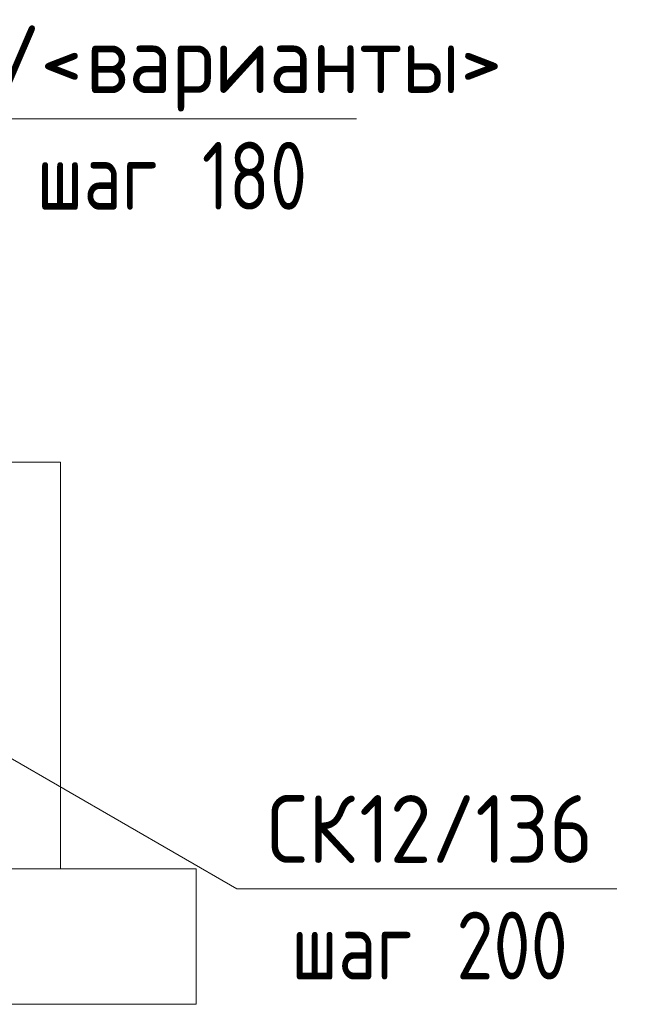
# Model space of a CAD drawing. Header units: millimetres. Extents: x 20745 to 44684, y -2139 to 75713.
# Tile 9 of 28: x 35273 to 35736, y -1860 to -1134. Entities that reach past the tile are written whole.
import ezdxf

# ---------------------------------------------------------------- set-up
doc = ezdxf.new("R2010")
doc.units = ezdxf.units.MM
for name, color, linetype, lineweight in [('AA_Vinoska', 7, 'Continuous', 9), ('AF_Perekritie_Опалубка', 7, 'Continuous', 20), ('KR_Fundament', 7, 'Continuous', 20)]:
    doc.layers.add(name, color=color, linetype=linetype, lineweight=lineweight)
doc.styles.add('ISOCPEUR_2', font='isocpeur.ttf', dxfattribs={"width": 0.9, "height": 50})
doc.styles.add('ISOCPEUR_3', font='isocpeur.ttf', dxfattribs={"width": 0.8, "height": 50})

# ---------------------------------------------------------------- blocks, each defined once
blk = doc.blocks.new('042_М_Арматуры - Диам длина поз _ Шаг-2260295-Сечение 2')
at = {"layer": 'AA_Vinoska'}
blk.add_line((21114.39, -1855.21), (21394.39, -1855.21), dxfattribs=at)

msp = doc.modelspace()

# ---------------------------------------------------------------- linework, layer by layer
at = {"layer": 'AA_Vinoska'}
msp.add_line((35262.9948, -1676.4251), (35433.0504, -1774.7522), dxfattribs=at)
at = {"layer": 'AF_Perekritie_Опалубка', "lineweight": 9}
for p, q in [((31812.9948, -1760), (35302.9948, -1760)), ((35302.9948, -1760), (31812.9948, -1760))]:
    msp.add_line(p, q, dxfattribs=at)
at = {"layer": 'KR_Fundament'}
for p, q in [((35302.9948, -1460), (35202.9948, -1460)), ((35302.9948, -1760), (35302.9948, -1460)), ((35402.9948, -1760), (35302.9948, -1760)), ((35402.9948, -1860), (35402.9948, -1760)), ((31812.9948, -1860), (35402.9948, -1860))]:
    msp.add_line(p, q, dxfattribs=at)

# ---------------------------------------------------------------- block references
at = {"layer": 'AA_Vinoska'}
for p in [(14126.7436, 648.3043), (14318.6601, 80.4577)]:
    msp.add_blockref('042_М_Арматуры - Диам длина поз _ Шаг-2260295-Сечение 2', p, dxfattribs=at)

# ---------------------------------------------------------------- texts
at = {"layer": 'AA_Vinoska', "char_height": 50, "attachment_point": 1}
for s, insert, width, style in [('12/<', (35202.7105, -1137.8235), 144.30375, 'ISOCPEUR_2'), ('\\fISOCPEUR|b0|i0|c204|p34|;\\W.9;>', (35597.998, -1137.8235), 38.962012, 'ISOCPEUR_2'), ('варианты', (35321.773, -1137.8235), 334.7847, 'ISOCPEUR_2'), ('шаг', (35285.4067, -1223.8045), 116.7257, 'ISOCPEUR_3'), (' 180', (35381.7151, -1223.8045), 123.1392, 'ISOCPEUR_3'), ('СК', (35455.3432, -1705.6701), 82.253137, 'ISOCPEUR_2'), ('12/136', (35523.2088, -1705.6701), 210.683475, 'ISOCPEUR_2'), (' 200', (35569.3916, -1791.6512), 133.4008, 'ISOCPEUR_3'), ('шаг', (35473.0832, -1791.6512), 116.7257, 'ISOCPEUR_3')]:
    msp.add_mtext(s, dxfattribs=dict(at, insert=insert, width=width, style=style))

doc.saveas('drawing.dxf')
